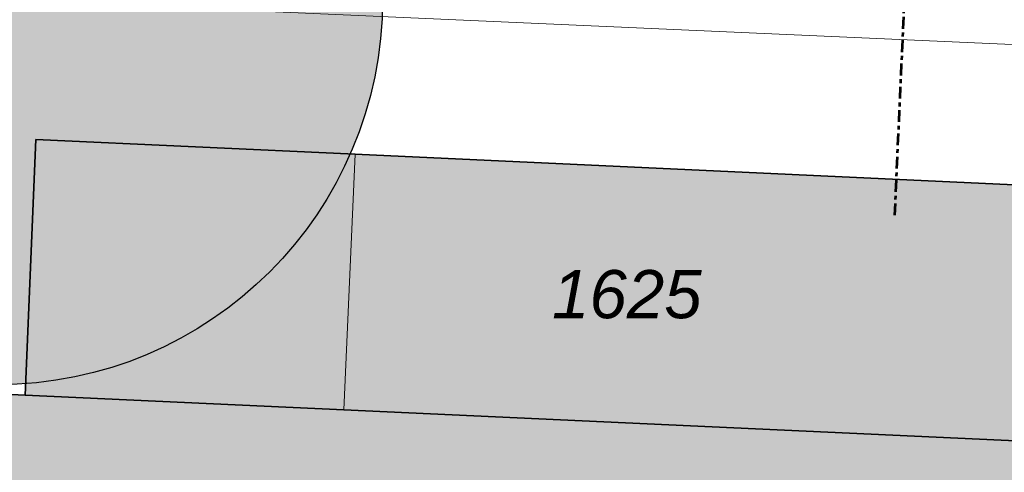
# Model space of a CAD drawing. Header units: metres. Extents: x 32338650 to 32340431, y 5701793 to 5703325.
# Tile 98 of 256: x 32339228 to 32339253, y 5702485 to 5702497. Entities that reach past the tile are written whole.
import ezdxf

# ---------------------------------------------------------------- set-up
doc = ezdxf.new("R2010")
doc.units = ezdxf.units.M
doc.header["$LTSCALE"] = 0.1
doc.linetypes.add('ISO-10 Strichpunktlinie', pattern=[4.699, 3.048, -0.762, 0.127, -0.762])
for name, color, linetype, lineweight, true_color in [('LPB-BE-Flurstück_Grenze', 7, 'Continuous', 70, 0x004c99), ('LPB-BE-Flurstück_Nummer', 7, 'Continuous', 70, 0x004c99), ('LPB-BE-Gebäude', 7, 'Continuous', 70, 0x004c99), ('LPB-BE-Kanalbestand', 7, 'Continuous', 70, 0x004c99), ('LPB-BE-Leitung_Gas_Wasser', 3, 'Continuous', 30, 0x00ff00), ('LPB-VEG-Baum_Bestand', 9, 'Continuous', 13, 0x808080)]:
    doc.layers.add(name, color=color, linetype=linetype, lineweight=lineweight, true_color=true_color)
doc.styles.add('Arial (italic)', font='ariali.ttf')

msp = doc.modelspace()

# ---------------------------------------------------------------- hatches: boundary and pattern name
at = {"layer": 'LPB-BE-Gebäude', "linetype": 'Continuous', "lineweight": 0, "true_color": 0xc7c8ca}
for points in [[(32339236.284, 5702486.583), (32339236.575, 5702493.206), (32339228.295, 5702493.587), (32339228.013, 5702486.963), (32339236.284, 5702486.583)], [(32339236.284, 5702486.583), (32339236.575, 5702493.206), (32339228.295, 5702493.587), (32339228.013, 5702486.963), (32339236.284, 5702486.583)], [(32339236.284, 5702486.583), (32339258.957, 5702485.531), (32339259.259, 5702492.154), (32339236.575, 5702493.206), (32339236.284, 5702486.583)], [(32339236.284, 5702486.583), (32339258.957, 5702485.531), (32339259.259, 5702492.154), (32339236.575, 5702493.206), (32339236.284, 5702486.583)], [(32339222.146, 5702475.405), (32339221.897, 5702469.841), (32339220.494, 5702468.567), (32339221.786, 5702467.133), (32339221.562, 5702462.148), (32339223.58, 5702462.065), (32339223.426, 5702458.789), (32339225.607, 5702456.328), (32339225.637, 5702456.346), (32339230.812, 5702456.124), (32339230.808, 5702456.024), (32339245.668, 5702455.283), (32339245.673, 5702455.403), (32339257.568, 5702454.834), (32339257.57, 5702454.864), (32339258.957, 5702485.531), (32339236.284, 5702486.583), (32339228.013, 5702486.963), (32339222.66, 5702487.213), (32339222.624, 5702486.354), (32339221.23, 5702485.05), (32339222.503, 5702483.647), (32339222.266, 5702478.102), (32339220.872, 5702476.808), (32339222.146, 5702475.405)], [(32339222.146, 5702475.405), (32339221.897, 5702469.841), (32339220.494, 5702468.567), (32339221.786, 5702467.133), (32339221.562, 5702462.148), (32339223.58, 5702462.065), (32339223.426, 5702458.789), (32339225.607, 5702456.328), (32339225.637, 5702456.346), (32339230.812, 5702456.124), (32339230.808, 5702456.024), (32339245.668, 5702455.283), (32339245.673, 5702455.403), (32339257.568, 5702454.834), (32339257.57, 5702454.864), (32339258.957, 5702485.531), (32339236.284, 5702486.583), (32339228.013, 5702486.963), (32339222.66, 5702487.213), (32339222.624, 5702486.354), (32339221.23, 5702485.05), (32339222.503, 5702483.647), (32339222.266, 5702478.102), (32339220.872, 5702476.808), (32339222.146, 5702475.405)]]:
    msp.add_hatch(color=9, dxfattribs=at).paths.add_polyline_path(points)
at = {"layer": 'LPB-VEG-Baum_Bestand', "linetype": 'Continuous', "lineweight": 0, "true_color": 0x727430, "transparency": 33554572}
h = msp.add_hatch(color=67, dxfattribs=at)
edge = h.paths.add_edge_path()
edge.add_arc((32339227.28836, 5702497.22937), 10, 0, 360)

# ---------------------------------------------------------------- linework, layer by layer
at = {"layer": 'LPB-BE-Flurstück_Grenze', "color": 253, "linetype": 'Continuous', "lineweight": 25, "true_color": 0xadadad, "transparency": 33554687, "flags": 128}
for points in [[(32339213.34, 5702487.636), (32339222.66, 5702487.213), (32339228.013, 5702486.963), (32339228.295, 5702493.587), (32339236.575, 5702493.206), (32339259.259, 5702492.154), (32339256.317, 5702500.053), (32339214.008, 5702501.987), (32339213.34, 5702487.636)], [(32339213.34, 5702487.636), (32339222.66, 5702487.213), (32339228.013, 5702486.963), (32339228.295, 5702493.587), (32339236.575, 5702493.206), (32339259.259, 5702492.154), (32339256.317, 5702500.053), (32339214.008, 5702501.987), (32339213.34, 5702487.636)], [(32339236.284, 5702486.583), (32339258.957, 5702485.531), (32339259.259, 5702492.154), (32339236.575, 5702493.206), (32339228.295, 5702493.587), (32339228.013, 5702486.963), (32339236.284, 5702486.583)], [(32339236.284, 5702486.583), (32339258.957, 5702485.531), (32339259.259, 5702492.154), (32339236.575, 5702493.206), (32339228.295, 5702493.587), (32339228.013, 5702486.963), (32339236.284, 5702486.583)], [(32339221.551, 5702465.792), (32339221.546, 5702465.672), (32339221.131, 5702456.512), (32339226.705, 5702456.263), (32339245.673, 5702455.403), (32339257.57, 5702454.864), (32339258.957, 5702485.531), (32339236.284, 5702486.583), (32339228.013, 5702486.963), (32339222.66, 5702487.213), (32339213.34, 5702487.636), (32339213.084, 5702482.056), (32339212.355, 5702466.28), (32339212.352, 5702466.22), (32339221.551, 5702465.792)], [(32339221.551, 5702465.792), (32339221.546, 5702465.672), (32339221.131, 5702456.512), (32339226.705, 5702456.263), (32339245.673, 5702455.403), (32339257.57, 5702454.864), (32339258.957, 5702485.531), (32339236.284, 5702486.583), (32339228.013, 5702486.963), (32339222.66, 5702487.213), (32339213.34, 5702487.636), (32339213.084, 5702482.056), (32339212.355, 5702466.28), (32339212.352, 5702466.22), (32339221.551, 5702465.792)]]:
    msp.add_lwpolyline(points, dxfattribs=at)
at = {"layer": 'LPB-BE-Gebäude', "color": 7, "linetype": 'Continuous', "lineweight": 9, "flags": 128}
for points in [[(32339236.284, 5702486.583), (32339236.575, 5702493.206), (32339228.295, 5702493.587), (32339228.013, 5702486.963), (32339236.284, 5702486.583)], [(32339236.284, 5702486.583), (32339236.575, 5702493.206), (32339228.295, 5702493.587), (32339228.013, 5702486.963), (32339236.284, 5702486.583)], [(32339236.284, 5702486.583), (32339258.957, 5702485.531), (32339259.259, 5702492.154), (32339236.575, 5702493.206), (32339236.284, 5702486.583)], [(32339236.284, 5702486.583), (32339258.957, 5702485.531), (32339259.259, 5702492.154), (32339236.575, 5702493.206), (32339236.284, 5702486.583)], [(32339257.57, 5702454.864), (32339258.957, 5702485.531), (32339236.284, 5702486.583), (32339228.013, 5702486.963), (32339222.66, 5702487.213), (32339222.624, 5702486.354), (32339221.23, 5702485.05), (32339222.503, 5702483.647), (32339222.266, 5702478.102), (32339220.872, 5702476.808), (32339222.146, 5702475.405)], [(32339257.57, 5702454.864), (32339258.957, 5702485.531), (32339236.284, 5702486.583), (32339228.013, 5702486.963), (32339222.66, 5702487.213), (32339222.624, 5702486.354), (32339221.23, 5702485.05), (32339222.503, 5702483.647), (32339222.266, 5702478.102), (32339220.872, 5702476.808), (32339222.146, 5702475.405)]]:
    msp.add_lwpolyline(points, dxfattribs=at)
at = {"layer": 'LPB-BE-Kanalbestand', "color": 6, "linetype": 'ISO-10 Strichpunktlinie', "lineweight": 53, "true_color": 0xff00ff, "flags": 128}
msp.add_lwpolyline([(32339250.58081, 5702491.62838), (32339252.89432, 5702543.10501), (32339253.50819, 5702558.21293), (32339255.89342, 5702601.69218), (32339221.36038, 5702645.66671)], dxfattribs=at)
at = {"layer": 'LPB-BE-Leitung_Gas_Wasser', "color": 5, "lineweight": 13, "true_color": 0x0000ff, "flags": 128}
msp.add_lwpolyline([(32339210.11738, 5702497.9917), (32339354.47239, 5702491.58281), (32339353.41144, 5702471.27272)], dxfattribs=at)
msp.add_lwpolyline([(32339210.11738, 5702497.9917), (32339354.47239, 5702491.58281), (32339353.41144, 5702471.27272)], dxfattribs=at)
at = {"layer": 'LPB-VEG-Baum_Bestand', "color": 67, "linetype": 'Continuous', "lineweight": 30, "true_color": 0x727430, "transparency": 33554636}
msp.add_circle((32339227.28836, 5702497.22937), 10, dxfattribs=at)

# ---------------------------------------------------------------- texts
at = {"layer": 'LPB-BE-Flurstück_Nummer', "color": 252, "true_color": 0x888888, "insert": (32339243.626, 5702490.204), "char_height": 1.25, "width": 5.476875, "attachment_point": 2, "line_spacing_factor": 1.004016, "style": 'Arial (italic)'}
msp.add_mtext('1625', dxfattribs=at)
msp.add_mtext('1625', dxfattribs=at)

doc.saveas('drawing.dxf')
